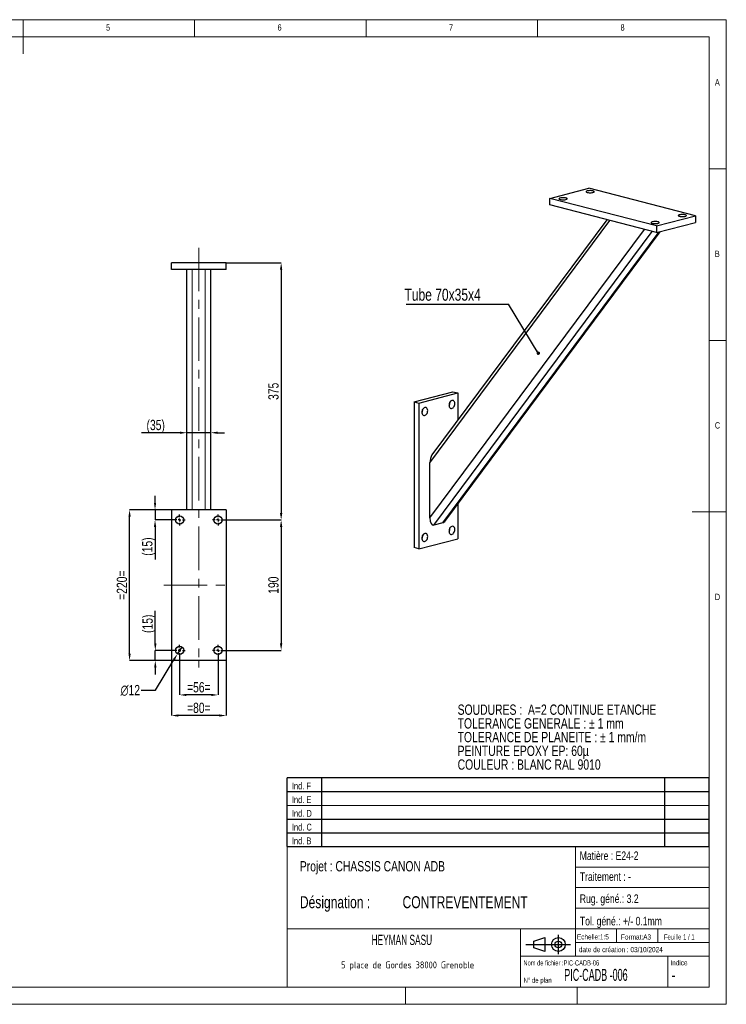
# Model space of a CAD drawing. Header units: millimetres. Extents: x 5 to 415, y 5 to 292.
# Tile 2 of 2: x 209 to 415, y 5 to 292. Entities that reach past the tile are written whole.
import ezdxf

# ---------------------------------------------------------------- set-up
doc = ezdxf.new("R2010")
doc.units = ezdxf.units.MM
doc.header["$PDSIZE"] = -1
doc.linetypes.add('CENTERX2', pattern=[20.32, 12.7, -2.54, 2.54, -2.54])
for name, color, linetype in [('COTES', 1, 'Continuous'), ('NOTES', 6, 'Continuous'), ('TRAIT-FINS', 9, 'Continuous'), ('TRAIT-MIXTES', 3, 'CENTERX2')]:
    doc.layers.add(name, color=color, linetype=linetype)
doc.layers.add('TRAIT-FORT', color=4, linetype='Continuous', lineweight=25)
doc.styles.add('SLDTEXTSTYLE0', font='TXT', dxfattribs={"width": 0.75})
doc.styles.add('SLDTEXTSTYLE1', font='TXT', dxfattribs={"width": 0.754155})
doc.styles.add('SLDTEXTSTYLE2', font='TXT', dxfattribs={"width": 0.559317})
doc.styles.add('SLDTEXTSTYLE3', font='TXT', dxfattribs={"width": 0.666172})
doc.styles.add('SLDTEXTSTYLE4', font='TXT', dxfattribs={"width": 0.7})
doc.styles.add('SLDTEXTSTYLE5', font='TXT', dxfattribs={"width": 0.692308})
doc.styles.add('SLDTEXTSTYLE6', font='ISOCP3', dxfattribs={"width": 0.96})
doc.styles.add('SLDTEXTSTYLE7', font='TXT', dxfattribs={"width": 0.605})
doc.dimstyles.new('SLDDIMSTYLE0', dxfattribs={"dimtxt": 3, "dimasz": 2, "dimexe": 0, "dimexo": 0.0625, "dimgap": 0.75, "dimtad": 1, "dimlfac": 5, "dimrnd": 1e-09, "dimzin": 12, "dimdsep": 46, "dimtxsty": 'SLDTEXTSTYLE0', "dimsah": 1, "dimcen": 0.09, "dimadec": 0, "dimazin": 3, "dimtfac": 1, "dimtmove": 0, "dimatfit": 0, "dimfxl": 1, "dimfrac": 2, "dimtolj": 1, "dimtzin": 12, "dimarcsym": 0})
doc.dimstyles.new('SLDDIMSTYLE1', dxfattribs={"dimtxt": 3, "dimasz": 2, "dimexe": 0, "dimexo": 0.0625, "dimgap": 0.75, "dimtad": 1, "dimlfac": 5, "dimrnd": 1e-09, "dimzin": 12, "dimdsep": 46, "dimtxsty": 'SLDTEXTSTYLE0', "dimsah": 1, "dimcen": 0.09, "dimadec": 0, "dimazin": 3, "dimtfac": 1, "dimtofl": 0, "dimtmove": 0, "dimatfit": 3, "dimfxl": 1, "dimfrac": 2, "dimtolj": 1, "dimtzin": 12, "dimarcsym": 0})
doc.dimstyles.new('SLDDIMSTYLE4', dxfattribs={"dimtxt": 3, "dimasz": 2, "dimexe": 0, "dimexo": 0.0625, "dimgap": 0.75, "dimtad": 0, "dimtih": 1, "dimtoh": 1, "dimlfac": 5, "dimrnd": 1e-09, "dimzin": 12, "dimdsep": 46, "dimtxsty": 'SLDTEXTSTYLE0', "dimblk1": 'NONE', "dimsah": 1, "dimcen": 0, "dimadec": 0, "dimazin": 3, "dimtfac": 1, "dimtmove": 0, "dimatfit": 3, "dimldrblk": 'NONE', "dimfxl": 1, "dimfrac": 2, "dimtolj": 1, "dimtzin": 12, "dimarcsym": 0})
doc.dimstyles.new('SLDDIMSTYLE5', dxfattribs={"dimtxt": 0.18, "dimasz": 1, "dimexe": 0, "dimexo": 0.0625, "dimgap": 0, "dimtad": 0, "dimtih": 1, "dimtoh": 1, "dimdec": 0, "dimrnd": 1e-09, "dimzin": 0, "dimdsep": 46, "dimtxsty": 'Standard', "dimblk1": 'DOT', "dimblk2": 'DOT', "dimsah": 1, "dimcen": 0.09, "dimadec": 0, "dimazin": 0, "dimtfac": 1, "dimtdec": 0, "dimtofl": 0, "dimtmove": 0, "dimatfit": 3, "dimldrblk": 'DOT', "dimfxl": 1, "dimfrac": 2, "dimtolj": 1, "dimtzin": 0, "dimarcsym": 0})

# ---------------------------------------------------------------- blocks, each defined once
blk = doc.blocks.new('Bloc2')
for p, q in [((2.32, 3.8), (5.55, 4.8)), ((2.32, 1.8), (2.32, 3.8)), ((5.55, 4.8), (5.55, 0.8)), ((9.48, 0), (9.48, 5.6)), ((0, 2.8), (12.98, 2.8)), ((5.55, 0.8), (2.32, 1.8))]:
    blk.add_line(p, q)
for radius in [2, 1]:
    blk.add_circle((9.48, 2.8), radius)
blk = doc.blocks.new('TAB MODIFS')
for p, q in [((123, 20), (0, 20)), ((0, 0), (0, 20)), ((10, 20), (10, 0)), ((110, 20), (110, 0)), ((123, 0), (123, 20)), ((0, 16), (123, 16)), ((0, 8), (123, 8)), ((0, 4), (123, 4)), ((0, 0), (123, 0))]:
    blk.add_line(p, q)
at = {"color": 7, "linetype": 'Continuous', "lineweight": 18}
blk.add_line((0, 12), (123, 12), dxfattribs=at)
at = {"color": 7}
for tag in ['AUTOATTR0', 'AUTOATTR1', 'AUTOATTR2', 'AUTOATTR3', 'AUTOATTR4', 'AUTOATTR5', 'AUTOATTR6', 'AUTOATTR7', 'AUTOATTR8', 'AUTOATTR9']:
    blk.add_attdef(tag, (0, 0), '', height=1, dxfattribs=at)
at = {"layer": 'NOTES', "color": 211, "char_height": 2, "attachment_point": 1, "style": 'SLDTEXTSTYLE0'}
for s, insert in [('Ind. F', (1.36, 18.66)), ('Ind. E', (1.36, 14.66)), ('Ind. D', (1.36, 10.66)), ('Ind. C', (1.36, 6.66)), ('Ind. B', (1.36, 2.66))]:
    blk.add_mtext(s, dxfattribs=dict(at, insert=insert))
blk = doc.blocks.new('SW_NOTE_0')
at = {"layer": 'NOTES', "color": 0, "char_height": 3, "attachment_point": 1, "style": 'SLDTEXTSTYLE1'}
for s, insert in [('SOUDURES :  A=2 CONTINUE ETANCHE', (0, 3.87)), ('TOLERANCE GENERALE : ± 1 mm', (0, -0.13)), ('TOLERANCE DE PLANEITE : ± 1 mm/m', (0, -4.13)), ('PEINTURE EPOXY EP: 60µ', (0, -8.13)), ('COULEUR : BLANC RAL 9010', (0, -12.13))]:
    blk.add_mtext(s, dxfattribs=dict(at, insert=insert))
blk = doc.blocks.new('SW_NOTE_1')
at = {"layer": 'NOTES', "color": 0, "char_height": 3.5, "attachment_point": 1, "style": 'SLDTEXTSTYLE0'}
for s, insert in [('Désignation :', (0, 4.51)), ('CONTREVENTEMENT', (29.93, 4.51))]:
    blk.add_mtext(s, dxfattribs=dict(at, insert=insert))
blk = doc.blocks.new('SW_NOTE_2')
at = {"layer": 'NOTES', "color": 0, "insert": (20.94, 2.58), "char_height": 2, "attachment_point": 2, "style": 'SLDTEXTSTYLE6'}
blk.add_mtext('5 place de Gordes 38000 Grenoble', dxfattribs=at)
blk = doc.blocks.new('_D_8')
at = {"layer": 'COTES', "color": 0, "lineweight": -2, "transparency": 16777216}
for p, q in [((255.72, 171.61), (244.52, 171.61)), ((257.72, 149.24), (257.72, 171.61)), ((264.72, 171.61), (257.72, 171.61)), ((264.72, 149.24), (264.72, 171.61)), ((266.72, 171.61), (268.72, 171.61))]:
    blk.add_line(p, q, dxfattribs=at)
at = {"layer": 'COTES', "color": 0, "transparency": 16777216}
for points in [[(255.72, 171.94), (255.72, 171.27), (257.72, 171.61)], [(266.72, 171.94), (266.72, 171.27), (264.72, 171.61)]]:
    blk.add_solid(points, dxfattribs=at)
at = {"layer": 'Defpoints', "color": 0, "transparency": 16777216}
for p in [(264.72, 171.61), (257.72, 149.17), (264.72, 149.17)]:
    blk.add_point(p, dxfattribs=at)
at = {"layer": 'COTES', "color": 0, "transparency": 16777216, "insert": (248.65, 175.36), "char_height": 3, "attachment_point": 2, "style": 'SLDTEXTSTYLE0'}
blk.add_mtext('\\A1;(35)', dxfattribs=at)
blk = doc.blocks.new('_D_9')
at = {"layer": 'COTES', "color": 0, "lineweight": -2, "transparency": 16777216}
for p, q in [((269.28, 221.17), (285.22, 221.17)), ((285.22, 219.17), (285.22, 148.17)), ((268.48, 146.17), (285.22, 146.17))]:
    blk.add_line(p, q, dxfattribs=at)
at = {"layer": 'COTES', "color": 0, "transparency": 16777216}
for points in [[(284.88, 219.17), (285.55, 219.17), (285.22, 221.17)], [(284.88, 148.17), (285.55, 148.17), (285.22, 146.17)]]:
    blk.add_solid(points, dxfattribs=at)
at = {"layer": 'Defpoints', "color": 0, "transparency": 16777216}
for p in [(269.22, 221.17), (268.42, 146.17), (285.22, 146.17)]:
    blk.add_point(p, dxfattribs=at)
at = {"layer": 'COTES', "color": 0, "transparency": 16777216, "insert": (281.47, 183.67), "char_height": 3, "attachment_point": 2, "rotation": 90, "style": 'SLDTEXTSTYLE0'}
blk.add_mtext('\\A1;375', dxfattribs=at)
blk = doc.blocks.new('_D_10')
at = {"layer": 'COTES', "color": 0, "lineweight": -2, "transparency": 16777216}
for p, q in [((268.48, 146.17), (285.22, 146.17)), ((285.22, 144.17), (285.22, 110.17)), ((268.48, 108.17), (285.22, 108.17))]:
    blk.add_line(p, q, dxfattribs=at)
at = {"layer": 'COTES', "color": 0, "transparency": 16777216}
for points in [[(284.88, 144.17), (285.55, 144.17), (285.22, 146.17)], [(284.88, 110.17), (285.55, 110.17), (285.22, 108.17)]]:
    blk.add_solid(points, dxfattribs=at)
at = {"layer": 'Defpoints', "color": 0, "transparency": 16777216}
for p in [(268.42, 146.17), (268.42, 108.17), (285.22, 108.17)]:
    blk.add_point(p, dxfattribs=at)
at = {"layer": 'COTES', "color": 0, "transparency": 16777216, "insert": (281.47, 127.17), "char_height": 3, "attachment_point": 2, "rotation": 90, "style": 'SLDTEXTSTYLE0'}
blk.add_mtext('\\A1;190', dxfattribs=at)
blk = doc.blocks.new('_D_11')
at = {"layer": 'COTES', "color": 0, "lineweight": -2, "transparency": 16777216}
for p, q in [((255.62, 106.51), (255.62, 95.17)), ((266.82, 106.51), (266.82, 95.17)), ((264.82, 95.17), (257.62, 95.17))]:
    blk.add_line(p, q, dxfattribs=at)
at = {"layer": 'COTES', "color": 0, "transparency": 16777216}
for points in [[(257.62, 95.51), (257.62, 94.84), (255.62, 95.17)], [(264.82, 95.51), (264.82, 94.84), (266.82, 95.17)]]:
    blk.add_solid(points, dxfattribs=at)
at = {"layer": 'Defpoints', "color": 0, "transparency": 16777216}
for p in [(255.62, 106.57), (266.82, 106.57), (255.62, 95.17)]:
    blk.add_point(p, dxfattribs=at)
at = {"layer": 'COTES', "color": 0, "transparency": 16777216, "insert": (261.22, 98.92), "char_height": 3, "attachment_point": 2, "style": 'SLDTEXTSTYLE0'}
blk.add_mtext('\\A1;=56=', dxfattribs=at)
blk = doc.blocks.new('_D_12')
at = {"layer": 'COTES', "color": 0, "lineweight": -2, "transparency": 16777216}
for p, q in [((253.22, 105.11), (253.22, 89.17)), ((269.22, 105.11), (269.22, 89.17)), ((267.22, 89.17), (255.22, 89.17))]:
    blk.add_line(p, q, dxfattribs=at)
at = {"layer": 'COTES', "color": 0, "transparency": 16777216}
for points in [[(255.22, 89.51), (255.22, 88.84), (253.22, 89.17)], [(267.22, 89.51), (267.22, 88.84), (269.22, 89.17)]]:
    blk.add_solid(points, dxfattribs=at)
at = {"layer": 'Defpoints', "color": 0, "transparency": 16777216}
for p in [(253.22, 105.17), (269.22, 105.17), (253.22, 89.17)]:
    blk.add_point(p, dxfattribs=at)
at = {"layer": 'COTES', "color": 0, "transparency": 16777216, "insert": (261.22, 92.92), "char_height": 3, "attachment_point": 2, "style": 'SLDTEXTSTYLE0'}
blk.add_mtext('\\A1;=80=', dxfattribs=at)
blk = doc.blocks.new('_D_13')
at = {"layer": 'COTES', "color": 0, "lineweight": -2, "transparency": 16777216}
for p, q in [((253.15, 149.17), (241.03, 149.17)), ((241.03, 107.17), (241.03, 147.17)), ((253.15, 105.17), (241.03, 105.17))]:
    blk.add_line(p, q, dxfattribs=at)
at = {"layer": 'COTES', "color": 0, "transparency": 16777216}
for points in [[(240.7, 147.17), (241.36, 147.17), (241.03, 149.17)], [(240.7, 107.17), (241.36, 107.17), (241.03, 105.17)]]:
    blk.add_solid(points, dxfattribs=at)
at = {"layer": 'Defpoints', "color": 0, "transparency": 16777216}
for p in [(241.03, 149.17), (253.22, 149.17), (253.22, 105.17)]:
    blk.add_point(p, dxfattribs=at)
at = {"layer": 'COTES', "color": 0, "transparency": 16777216, "insert": (237.28, 127.17), "char_height": 3, "attachment_point": 2, "rotation": 90, "style": 'SLDTEXTSTYLE0'}
blk.add_mtext('\\A1;=220=', dxfattribs=at)
blk = doc.blocks.new('_D_14')
at = {"layer": 'COTES', "color": 0, "lineweight": -2, "transparency": 16777216}
for p, q in [((256.24, 109.2), (254.99, 107.15)), ((248.58, 96.58), (253.95, 105.44)), ((244.4, 96.58), (248.58, 96.58))]:
    blk.add_line(p, q, dxfattribs=at)
at = {"layer": 'COTES', "color": 0, "transparency": 16777216}
blk.add_solid([(253.67, 105.61), (254.24, 105.27), (254.99, 107.15)], dxfattribs=at)
at = {"layer": 'Defpoints', "color": 0, "transparency": 16777216}
for p in [(256.24, 109.2), (254.99, 107.15)]:
    blk.add_point(p, dxfattribs=at)
at = {"layer": 'COTES', "color": 0, "transparency": 16777216, "insert": (238.4, 98.08), "char_height": 3, "attachment_point": 1, "style": 'SLDTEXTSTYLE0'}
blk.add_mtext('\\A1;∅12', dxfattribs=at)
blk = doc.blocks.new('_None')
blk = doc.blocks.new('_D_15')
at = {"layer": 'COTES', "color": 0, "lineweight": -2, "transparency": 16777216}
for p, q in [((248.45, 151.17), (248.45, 153.17)), ((253.15, 149.17), (248.45, 149.17)), ((248.45, 149.17), (248.45, 146.17)), ((253.95, 146.17), (248.45, 146.17)), ((248.45, 144.17), (248.45, 134.67))]:
    blk.add_line(p, q, dxfattribs=at)
at = {"layer": 'COTES', "color": 0, "transparency": 16777216}
for points in [[(248.12, 151.17), (248.79, 151.17), (248.45, 149.17)], [(248.12, 144.17), (248.79, 144.17), (248.45, 146.17)]]:
    blk.add_solid(points, dxfattribs=at)
at = {"layer": 'Defpoints', "color": 0, "transparency": 16777216}
for p in [(253.22, 149.17), (248.45, 146.17), (254.02, 146.17)]:
    blk.add_point(p, dxfattribs=at)
at = {"layer": 'COTES', "color": 0, "transparency": 16777216, "insert": (244.7, 138.42), "char_height": 3, "attachment_point": 2, "rotation": 90, "style": 'SLDTEXTSTYLE0'}
blk.add_mtext('\\A1;(15)', dxfattribs=at)
blk = doc.blocks.new('_D_16')
at = {"layer": 'COTES', "color": 0, "lineweight": -2, "transparency": 16777216}
for p, q in [((248.53, 110.17), (248.53, 119.67)), ((253.95, 108.17), (248.53, 108.17)), ((248.53, 105.17), (248.53, 108.17)), ((253.15, 105.17), (248.53, 105.17)), ((248.53, 103.17), (248.53, 101.17))]:
    blk.add_line(p, q, dxfattribs=at)
at = {"layer": 'COTES', "color": 0, "transparency": 16777216}
for points in [[(248.2, 110.17), (248.87, 110.17), (248.53, 108.17)], [(248.2, 103.17), (248.87, 103.17), (248.53, 105.17)]]:
    blk.add_solid(points, dxfattribs=at)
at = {"layer": 'Defpoints', "color": 0, "transparency": 16777216}
for p in [(254.02, 108.17), (248.53, 105.17), (253.22, 105.17)]:
    blk.add_point(p, dxfattribs=at)
at = {"layer": 'COTES', "color": 0, "transparency": 16777216, "insert": (244.78, 115.92), "char_height": 3, "attachment_point": 2, "rotation": 90, "style": 'SLDTEXTSTYLE0'}
blk.add_mtext('\\A1;(15)', dxfattribs=at)
blk = doc.blocks.new('SW_CENTERMARKSYMBOL_0')
at = {"layer": 'TRAIT-MIXTES', "color": 0}
for p, q in [((-0.8, 0), (-1.6, 0)), ((0, 0), (-0.4, 0)), ((0, 0.8), (0, 1.6)), ((0, 0), (0, 0.4)), ((0, 0), (0, -0.4)), ((0, 0), (0.4, 0)), ((0.8, 0), (1.6, 0)), ((0, -0.8), (0, -1.6))]:
    blk.add_line(p, q, dxfattribs=at)
blk = doc.blocks.new('SW_CENTERMARKSYMBOL_1')
at = {"layer": 'TRAIT-MIXTES', "color": 0}
for p, q in [((-0.8, 0), (-1.6, 0)), ((0, 0), (-0.4, 0)), ((0, 0.8), (0, 1.6)), ((0, 0), (0, 0.4)), ((0, 0), (0, -0.4)), ((0, 0), (0.4, 0)), ((0.8, 0), (1.6, 0)), ((0, -0.8), (0, -1.6))]:
    blk.add_line(p, q, dxfattribs=at)
blk = doc.blocks.new('SW_CENTERMARKSYMBOL_2')
at = {"layer": 'TRAIT-MIXTES', "color": 0}
for p, q in [((-0.8, 0), (-1.6, 0)), ((0, 0), (-0.4, 0)), ((0, 0.8), (0, 1.6)), ((0, 0), (0, 0.4)), ((0, 0), (0, -0.4)), ((0, 0), (0.4, 0)), ((0.8, 0), (1.6, 0)), ((0, -0.8), (0, -1.6))]:
    blk.add_line(p, q, dxfattribs=at)
blk = doc.blocks.new('SW_CENTERMARKSYMBOL_3')
at = {"layer": 'TRAIT-MIXTES', "color": 0}
for p, q in [((-0.8, 0), (-1.6, 0)), ((0, 0), (-0.4, 0)), ((0, 0.8), (0, 1.6)), ((0, 0), (0, 0.4)), ((0, 0), (0, -0.4)), ((0, 0), (0.4, 0)), ((0.8, 0), (1.6, 0)), ((0, -0.8), (0, -1.6))]:
    blk.add_line(p, q, dxfattribs=at)
blk = doc.blocks.new('SW_NOTE_3')
at = {"layer": 'NOTES', "color": 0}
blk.add_line((-29.88, 0), (0, 0), dxfattribs=at)
at = {"layer": 'NOTES', "color": 0, "insert": (-30.34, 4.53), "char_height": 3.5, "attachment_point": 1, "style": 'SLDTEXTSTYLE0'}
blk.add_mtext('Tube 70x35x4', dxfattribs=at)
blk = doc.blocks.new('_Dot')
at = {"color": 0, "linetype": 'ByBlock', "lineweight": -2}
blk.add_line((-0.5, 0), (-1, 0), dxfattribs=at)
at = {"color": 0, "linetype": 'ByBlock', "const_width": 0.5}
blk.add_lwpolyline([(-0.25, 0, 1), (0.25, 0, 1)], format="xyb", close=True, dxfattribs=at)

msp = doc.modelspace()

# ---------------------------------------------------------------- linework, layer by layer
at = {"lineweight": 18}
for p, q in [((415, 292), (5, 292)), ((210, 292), (210, 282)), ((260, 287), (260, 292)), ((310, 292), (310, 287)), ((360, 287), (360, 292)), ((415, 5), (415, 292)), ((410, 287), (10, 287)), ((410, 287), (410, 10)), ((415, 248.5), (410, 248.5)), ((410, 198.5), (415, 198.5)), ((415, 148.5), (405, 148.5)), ((286.999, 50.9996), (286.999, 9.9996)), ((409.999, 50.9996), (286.999, 50.9996)), ((370.999, 50.9996), (370.999, 18.9996)), ((370.999, 44.9996), (409.999, 44.9996)), ((370.999, 38.9996), (409.999, 38.9996)), ((370.999, 32.9996), (409.999, 32.9996)), ((286.999, 26.9996), (409.999, 26.9996)), ((354.999, 26.9996), (354.999, 9.9996)), ((382.999, 26.9996), (382.999, 22.9996)), ((394.999, 26.9996), (394.999, 22.9996)), ((370.999, 22.9996), (409.999, 22.9996)), ((354.999, 18.9996), (409.999, 18.9996)), ((397.999, 18.9996), (397.999, 9.9996)), ((10, 10), (410, 10)), ((321.499, 9.9996), (321.499, 4.9996)), ((371.499, 9.9996), (371.499, 4.9996)), ((5, 5), (415, 5))]:
    msp.add_line(p, q, dxfattribs=at)
at = {"layer": 'TRAIT-FINS', "lineweight": 18}
for p, q in [((259.3151, 149.1749), (259.3151, 219.1749)), ((263.1151, 149.1749), (263.1151, 219.1749))]:
    msp.add_line(p, q, dxfattribs=at)
at = {"layer": 'TRAIT-FORT', "lineweight": 25}
for p, q in [((363.5806, 239.9226), (374.8943, 242.8508)), ((406.007, 234.7982), (374.8943, 242.8508)), ((394.6933, 231.87), (363.5806, 239.9226)), ((363.5806, 237.9907), (363.5806, 239.9226)), ((394.6933, 229.9381), (363.5806, 237.9907)), ((328.5788, 162.8474), (381.0874, 233.4596)), ((380.1814, 233.6941), (329.1918, 165.1244)), ((394.6933, 231.87), (406.007, 234.7982)), ((394.6933, 229.9381), (406.007, 232.8663)), ((406.007, 234.7982), (406.007, 232.8663)), ((328.5788, 146.7602), (391.1193, 230.8632)), ((329.7102, 144.6698), (393.3717, 230.2802)), ((332.3972, 145.3652), (395.4287, 230.1285)), ((332.9156, 145.7643), (395.7032, 230.1995)), ((394.6933, 231.87), (394.6933, 229.9381)), ((269.2151, 221.1749), (253.2151, 221.1749)), ((253.2151, 219.1749), (253.2151, 221.1749)), ((269.2151, 219.1749), (269.2151, 221.1749)), ((269.2151, 219.1749), (253.2151, 219.1749)), ((257.7151, 149.1749), (257.7151, 219.1749)), ((264.7151, 149.1749), (264.7151, 219.1749)), ((323.9826, 180.6246), (335.2963, 183.5528)), ((325.3969, 180.2586), (336.7106, 183.1868)), ((335.2963, 183.5528), (336.7106, 183.1868)), ((336.7106, 183.1868), (336.7106, 175.2355)), ((323.9826, 180.6246), (325.3969, 180.2586)), ((323.9826, 180.6246), (323.9826, 138.1239)), ((325.3969, 180.2586), (325.3969, 137.7578)), ((328.5788, 146.7602), (328.5788, 162.8474)), ((336.7106, 150.8677), (336.7106, 140.686)), ((269.2151, 149.1749), (253.2151, 149.1749)), ((253.2151, 149.1749), (253.2151, 105.1749)), ((269.2151, 149.1749), (269.2151, 105.1749)), ((332.3972, 145.3652), (329.7102, 144.6698)), ((325.3969, 137.7578), (336.7106, 140.686)), ((325.3969, 137.7578), (323.9826, 138.1239)), ((269.2151, 105.1749), (253.2151, 105.1749))]:
    msp.add_line(p, q, dxfattribs=at)
at = {"layer": 'TRAIT-FORT', "lineweight": 25, "flags": 128}
for points in [[(374.4701, 241.6429), (374.7077, 241.5952), (374.9838, 241.5642), (375.2809, 241.5521), (375.5804, 241.5594), (375.8634, 241.5858), (376.1122, 241.6295), (376.3111, 241.6879), (376.4477, 241.7573), (376.5133, 241.8333), (376.5038, 241.9111), (376.4199, 241.9858), (376.2668, 242.0528), (376.0541, 242.1079), (375.7952, 242.1475), (375.5063, 242.1692), (375.2057, 242.1717), (374.9121, 242.1547), (374.6441, 242.1194), (374.4185, 242.0679), (374.2494, 242.0035), (374.1475, 241.9302), (374.1192, 241.8527), (374.1662, 241.7758), (374.2857, 241.7044), (374.4701, 241.6429)], [(366.5505, 239.5931), (366.7881, 239.5454), (367.0642, 239.5145), (367.3613, 239.5023), (367.6608, 239.5096), (367.9438, 239.536), (368.1926, 239.5798), (368.3915, 239.6382), (368.5281, 239.7075), (368.5937, 239.7835), (368.5842, 239.8613), (368.5003, 239.9361), (368.3472, 240.0031), (368.1345, 240.0582), (367.8756, 240.0978), (367.5867, 240.1195), (367.2861, 240.122), (366.9925, 240.105), (366.7245, 240.0696), (366.4989, 240.0181), (366.3298, 239.9537), (366.2279, 239.8805), (366.1996, 239.803), (366.2466, 239.7261), (366.3661, 239.6546), (366.5505, 239.5931)], [(393.4205, 232.6387), (393.6582, 232.5909), (393.9343, 232.56), (394.2314, 232.5478), (394.5308, 232.5552), (394.8138, 232.5815), (395.0626, 232.6253), (395.2616, 232.6837), (395.3981, 232.7531), (395.4637, 232.829), (395.4543, 232.9069), (395.3704, 232.9816), (395.2172, 233.0486), (395.0045, 233.1037), (394.7456, 233.1433), (394.4568, 233.165), (394.1561, 233.1675), (393.8626, 233.1505), (393.5946, 233.1151), (393.3689, 233.0637), (393.1998, 232.9993), (393.098, 232.926), (393.0696, 232.8485), (393.1167, 232.7716), (393.2362, 232.7002), (393.4205, 232.6387)], [(401.3401, 234.6884), (401.5778, 234.6407), (401.8539, 234.6098), (402.151, 234.5976), (402.4504, 234.6049), (402.7334, 234.6313), (402.9822, 234.675), (403.1811, 234.7334), (403.3177, 234.8028), (403.3833, 234.8788), (403.3739, 234.9566), (403.29, 235.0314), (403.1368, 235.0984), (402.9241, 235.1534), (402.6652, 235.193), (402.3764, 235.2148), (402.0757, 235.2172), (401.7822, 235.2002), (401.5142, 235.1649), (401.2885, 235.1134), (401.1194, 235.049), (401.0176, 234.9758), (400.9892, 234.8983), (401.0363, 234.8214), (401.1558, 234.7499), (401.3401, 234.6884)], [(335.0135, 181.0089), (334.8025, 180.9179), (334.6047, 180.7597), (334.4326, 180.5444), (334.2971, 180.2854), (334.2065, 179.9991), (334.1667, 179.7034), (334.18, 179.4169), (334.2457, 179.1575), (334.3597, 178.9417), (334.5148, 178.783), (334.7011, 178.6912), (334.9072, 178.6723), (335.1199, 178.7273), (335.3259, 178.8529), (335.5123, 179.0411), (335.6673, 179.2801), (335.7813, 179.555), (335.847, 179.8483), (335.8604, 180.1417), (335.8205, 180.4168), (335.7299, 180.6563), (335.5944, 180.8451), (335.4223, 180.9713), (335.2245, 181.0271), (335.0135, 181.0089)], [(327.0939, 178.9591), (326.8829, 178.8681), (326.6851, 178.71), (326.5131, 178.4947), (326.3775, 178.2357), (326.2869, 177.9494), (326.2471, 177.6536), (326.2604, 177.3671), (326.3261, 177.1078), (326.4401, 176.892), (326.5952, 176.7332), (326.7815, 176.6415), (326.9876, 176.6225), (327.2003, 176.6776), (327.4063, 176.8032), (327.5927, 176.9914), (327.7477, 177.2304), (327.8617, 177.5052), (327.9274, 177.7986), (327.9408, 178.092), (327.9009, 178.3671), (327.8103, 178.6065), (327.6748, 178.7953), (327.5027, 178.9216), (327.3049, 178.9773), (327.0939, 178.9591)], [(335.0135, 144.3037), (334.8025, 144.2127), (334.6047, 144.0545), (334.4326, 143.8392), (334.2971, 143.5803), (334.2065, 143.2939), (334.1667, 142.9982), (334.18, 142.7117), (334.2457, 142.4524), (334.3597, 142.2365), (334.5148, 142.0778), (334.7011, 141.986), (334.9072, 141.9671), (335.1199, 142.0221), (335.3259, 142.1477), (335.5123, 142.3359), (335.6673, 142.575), (335.7813, 142.8498), (335.847, 143.1431), (335.8604, 143.4366), (335.8205, 143.7116), (335.7299, 143.9511), (335.5944, 144.1399), (335.4223, 144.2661), (335.2245, 144.3219), (335.0135, 144.3037)], [(327.0939, 142.254), (326.8829, 142.1629), (326.6851, 142.0048), (326.5131, 141.7895), (326.3775, 141.5305), (326.2869, 141.2442), (326.2471, 140.9485), (326.2604, 140.6619), (326.3261, 140.4026), (326.4401, 140.1868), (326.5952, 140.028), (326.7815, 139.9363), (326.9876, 139.9174), (327.2003, 139.9724), (327.4063, 140.098), (327.5927, 140.2862), (327.7477, 140.5252), (327.8617, 140.8), (327.9274, 141.0934), (327.9408, 141.3868), (327.9009, 141.6619), (327.8103, 141.9014), (327.6748, 142.0901), (327.5027, 142.2164), (327.3049, 142.2722), (327.0939, 142.254)]]:
    msp.add_lwpolyline(points, dxfattribs=at)
at = {"layer": 'TRAIT-FORT', "lineweight": 25}
for centre in [(255.6151, 146.1749), (266.8151, 146.1749), (255.6151, 108.1749), (266.8151, 108.1749)]:
    msp.add_circle(centre, 1.2, dxfattribs=at)
for centre in [(324.8312, 178.3857), (332.7508, 180.4354), (332.7508, 143.7302), (324.8312, 141.6805)]:
    msp.add_arc(centre, 1.6966, 326.771666, 4.206697, dxfattribs=at)
for centre, start_param, end_param in [((329.7102, 163.1402), 0.63242711, 1.72724097), ((329.7102, 147.0531), 1.72724097, 3.29803729), ((332.3972, 147.7485), 3.29803729, 3.77401976)]:
    msp.add_ellipse(centre, major_axis=(0.1763, 2.3998), ratio=0.4656855, start_param=start_param, end_param=end_param, dxfattribs=at)
at = {"layer": 'TRAIT-MIXTES', "lineweight": 18}
for p, q in [((261.2151, 225.5395), (261.2151, 105.1749)), ((250.9792, 127.1749), (270.9428, 127.1749)), ((261.2151, 105.1749), (261.2151, 103.1715))]:
    msp.add_line(p, q, dxfattribs=at)

# ---------------------------------------------------------------- block references
for name, p in [('TAB MODIFS', (286.9925, 50.9894)), ('Bloc2', (356.5589, 19.6339))]:
    msp.add_blockref(name, p)
at = {"layer": 'NOTES'}
for name, p in [('SW_NOTE_3', (351.5079, 209.0592)), ('SW_NOTE_0', (336.6699, 88.514)), ('SW_NOTE_1', (290.684, 32.0082)), ('SW_NOTE_2', (301.1573, 14.9054))]:
    msp.add_blockref(name, p, dxfattribs=at)
at = {"layer": 'TRAIT-MIXTES'}
for name, p in [('SW_CENTERMARKSYMBOL_2', (255.6151, 146.1749)), ('SW_CENTERMARKSYMBOL_3', (266.8151, 146.1749)), ('SW_CENTERMARKSYMBOL_0', (255.6151, 108.1749)), ('SW_CENTERMARKSYMBOL_1', (266.8151, 108.1749))]:
    msp.add_blockref(name, p, dxfattribs=at)

# ---------------------------------------------------------------- texts
at = {"layer": 'NOTES'}
for s, insert, char_height, attachment_point, style in [('5', (234.1667, 290.668), 1.8521, 1, 'SLDTEXTSTYLE0'), ('6', (284.1667, 290.668), 1.8521, 1, 'SLDTEXTSTYLE0'), ('7', (334.1667, 290.668), 1.8521, 1, 'SLDTEXTSTYLE0'), ('8', (384.1667, 290.668), 1.8521, 1, 'SLDTEXTSTYLE0'), ('A', (411.6667, 274.668), 1.8521, 1, 'SLDTEXTSTYLE0'), ('B', (411.6667, 224.668), 1.8521, 1, 'SLDTEXTSTYLE0'), ('C', (411.6667, 174.668), 1.8521, 1, 'SLDTEXTSTYLE0'), ('D', (411.6667, 124.668), 1.8521, 1, 'SLDTEXTSTYLE0'), ('Matière : E24-2', (372.2655, 49.5547), 2.5, 1, 'SLDTEXTSTYLE0'), ('Projet : CHASSIS CANON ADB', (290.684, 46.7425), 3, 1, 'SLDTEXTSTYLE0'), ('Traitement : -', (372.2972, 43.4676), 2.5, 1, 'SLDTEXTSTYLE0'), ('Rug. géné.: 3.2', (372.2837, 37.0335), 2.5, 1, 'SLDTEXTSTYLE0'), ('Tol. géné.: +/- 0.1mm', (372.3226, 30.4989), 2.5, 1, 'SLDTEXTSTYLE0'), ('HEYMAN SASU', (320.4107, 25.2841), 3, 2, 'SLDTEXTSTYLE7'), ('Echelle:1:5', (371.4524, 25.4043), 1.5, 1, 'SLDTEXTSTYLE0'), ('Format:A3', (384.2882, 25.3797), 1.5, 1, 'SLDTEXTSTYLE0'), ('Feuille 1 / 1', (396.8054, 25.3835), 1.5, 1, 'SLDTEXTSTYLE5'), ('date de création : 03/10/2024', (372.0079, 21.6943), 1.5, 1, 'SLDTEXTSTYLE0'), ('Nom de fichier :PIC-CADB-06', (355.8514, 17.8149), 1.5, 1, 'SLDTEXTSTYLE3'), ('Indice', (398.6917, 17.8597), 1.5, 1, 'SLDTEXTSTYLE0'), ('PIC-CADB -006', (367.755, 15.329), 3.5, 1, 'SLDTEXTSTYLE2'), ('N° de plan', (355.8771, 12.7646), 1.5, 1, 'SLDTEXTSTYLE4'), ('-', (398.9911, 15.2757), 3.5, 1, 'SLDTEXTSTYLE0')]:
    msp.add_mtext(s, dxfattribs=dict(at, insert=insert, char_height=char_height, attachment_point=attachment_point, style=style))

# ---------------------------------------------------------------- dimensions: what is measured, and where the dimension line sits
at = {"layer": 'COTES'}
for base, p1, p2, picture, middle in [((285.2151, 146.1749), (269.2151, 221.1749), (268.4151, 146.1749), '_D_9', (285.2151, 183.6749)), ((285.2151, 108.1749), (268.4151, 146.1749), (268.4151, 108.1749), '_D_10', (285.2151, 127.1749))]:
    dim = msp.add_linear_dim(base=base, p1=p1, p2=p2, angle=90, dimstyle='SLDDIMSTYLE1', dxfattribs=at)
    dim.commit()
    dim.dimension.update_dxf_attribs({"geometry": picture, "text_midpoint": middle, "dimtype": 160})
for base, p1, p2, angle, text, dimstyle, picture, middle in [((264.7151, 171.6059), (257.7151, 149.1749), (264.7151, 149.1749), 0, '(<>)', 'SLDDIMSTYLE0', '_D_8', (248.6461, 171.6059)), ((248.4521, 146.1749), (253.2151, 149.1749), (254.0151, 146.1749), 90, '(<>)', 'SLDDIMSTYLE0', '_D_15', (248.4521, 138.4249)), ((241.0297, 149.1749), (253.2151, 105.1749), (253.2151, 149.1749), 90, '=<>=', 'SLDDIMSTYLE1', '_D_13', (241.0297, 127.1749)), ((248.5338, 105.1749), (254.0151, 108.1749), (253.2151, 105.1749), 90, '(<>)', 'SLDDIMSTYLE0', '_D_16', (248.5338, 115.9249))]:
    dim = msp.add_linear_dim(base=base, p1=p1, p2=p2, angle=angle, text=text, dimstyle=dimstyle, dxfattribs=at)
    dim.commit()
    dim.dimension.update_dxf_attribs({"geometry": picture, "text_midpoint": middle, "dimtype": 160})
dim = msp.add_diameter_dim_2p(p1=(256.2377, 109.2007), p2=(254.9924, 107.1491), dimstyle='SLDDIMSTYLE4', dxfattribs=at)
dim.commit()
dim.dimension.update_dxf_attribs({"geometry": '_D_14', "text_midpoint": (241.0297, 96.5791), "dimtype": 163})
for base, p1, p2, picture, middle in [((255.6151, 95.1749), (266.8151, 106.5749), (255.6151, 106.5749), '_D_11', (261.2151, 95.1749)), ((253.2151, 89.1749), (269.2151, 105.1749), (253.2151, 105.1749), '_D_12', (261.2151, 89.1749))]:
    dim = msp.add_linear_dim(base=base, p1=p1, p2=p2, text='=<>=', dimstyle='SLDDIMSTYLE1', dxfattribs=at)
    dim.commit()
    dim.dimension.update_dxf_attribs({"geometry": picture, "text_midpoint": middle, "dimtype": 160})

# ---------------------------------------------------------------- leaders
at = {"layer": 'NOTES'}
msp.add_leader([(360.1817, 194.7868), (351.5079, 209.0592)], dimstyle='SLDDIMSTYLE5', dxfattribs=at)

doc.saveas('drawing.dxf')
